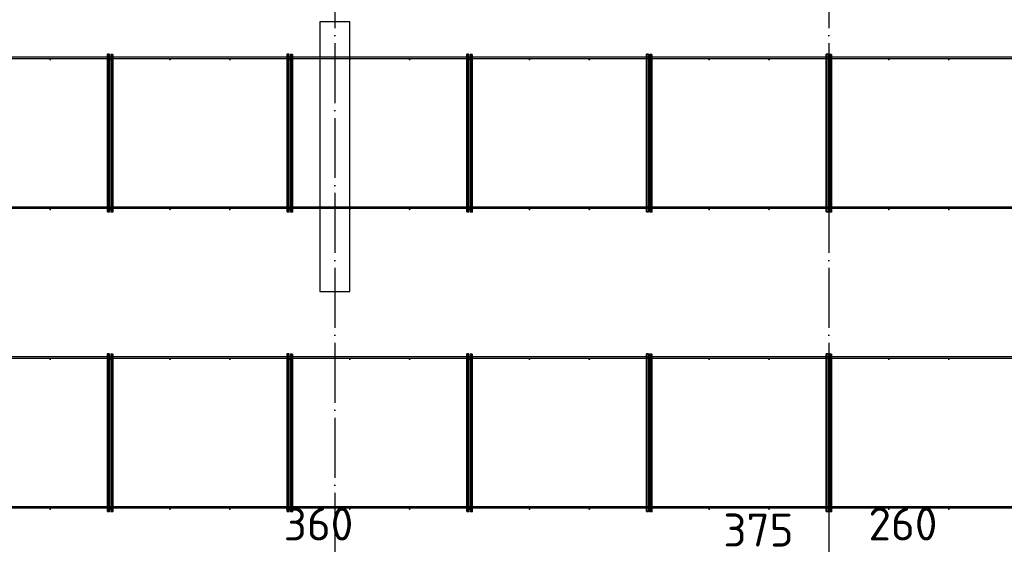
# Model space of a CAD drawing. Header units: millimetres. Extents: x 13527 to 139154, y -122592 to 61893.
# Tile 110 of 130: x 97536 to 104111, y 32993 to 36494. Entities that reach past the tile are written whole.
import ezdxf

# ---------------------------------------------------------------- set-up
doc = ezdxf.new("R2010")
doc.units = ezdxf.units.MM
doc.header["$PDMODE"] = 65
for name, pattern in [('______11', [500, 400, -50, 0, -50]), ('______2', [270, 200, -70]), ('______5', [1100, 800, -100, 100, -100])]:
    doc.linetypes.add(name, pattern=pattern)
doc.layers.add('Арм.стержн. Фиксатор', color=7, linetype='Continuous', lineweight=35, true_color=0x501e0f)
doc.layers.add('Осевая линия_ общее', color=7, linetype='______5', lineweight=13, true_color=0xa0a0a0)
for name, color, linetype, lineweight in [('Колонна (1)', 7, 'Continuous', 35), ('Размерная линия_ общее', 7, 'Continuous', 13), ('Стена_ общее', 7, 'Continuous', 35)]:
    doc.layers.add(name, color=color, linetype=linetype, lineweight=lineweight)
doc.styles.add('ISOCPEUR', font='isocpeur.ttf')
doc.dimstyles.new('DIMSTYLE_3', dxfattribs={"dimtxt": 220, "dimasz": 250, "dimexe": 0, "dimexo": 0, "dimgap": 110, "dimtad": 2, "dimdec": 0, "dimrnd": 5, "dimzin": 12, "dimdsep": 46, "dimtxsty": 'ISOCPEUR', "dimblk1": 'ALL_ML_STRICH', "dimblk2": 'ALL_ML_STRICH', "dimsah": 1, "dimcen": 0, "dimclrd": 7, "dimclre": 256, "dimclrt": 7, "dimadec": 0, "dimazin": 0, "dimtfac": 1, "dimtdec": 0, "dimtix": 1, "dimtmove": 2, "dimatfit": 3, "dimfxl": 0, "dimtvp": 1.2, "dimtzin": 0, "dimlwd": 0, "dimlwe": -3, "dimarcsym": 0})

# ---------------------------------------------------------------- blocks, each defined once
blk = doc.blocks.new('СЛОЖНЫЙ_ОБЪЕКТ_0')
at = {"layer": 'Колонна (1)', "color": 9, "lineweight": -3, "true_color": 0xc7c7c7, "transparency": 33554687}
for p, q in [((99540, 36480), (99540, 34680)), ((99740, 36480), (99540, 36480)), ((99740, 34680), (99740, 36480)), ((99540, 34680), (99740, 34680))]:
    blk.add_line(p, q, dxfattribs=at)
blk = doc.blocks.new('ALL_ML_STRICH')
at = {"color": 0, "linetype": 'ByBlock', "lineweight": -2}
for p, q in [((-0.3, -0.3), (0.3, 0.3)), ((0, -0.5), (0, 0.5)), ((-1, 0), (0.5, 0))]:
    blk.add_line(p, q, dxfattribs=at)
blk = doc.blocks.new('*D456')
at = {"layer": 'DEFPOINTS', "color": 7, "linetype": 'Continuous', "lineweight": 13, "transparency": 33554687}
for p in [(99640, 32597.8), (99640, 32547.8), (100000, 31270)]:
    blk.add_point(p, dxfattribs=at)
at = {"layer": 'Размерная линия_ общее', "color": 253, "linetype": 'Continuous', "lineweight": -2, "true_color": 0xa0a0a0, "transparency": 33554687}
for p, q in [((99640, 32567.8), (99640, 32597.8)), ((100000, 31290), (100000, 32597.8))]:
    blk.add_line(p, q, dxfattribs=at)
at = {"layer": 'Размерная линия_ общее', "color": 7, "linetype": 'Continuous', "lineweight": -2, "transparency": 33554687}
blk.add_line((99640, 32597.8), (100000, 32597.8), dxfattribs=at)
at = {"layer": 'Размерная линия_ общее', "color": 7, "linetype": 'Continuous', "lineweight": 13, "transparency": 33554687, "xscale": 250, "yscale": 250, "zscale": 250, "rotation": 180}
blk.add_blockref('ALL_ML_STRICH', (99640, 32597.8), dxfattribs=at)
at = {"layer": 'Размерная линия_ общее', "color": 7, "linetype": 'Continuous', "lineweight": 13, "transparency": 33554687, "xscale": 250, "yscale": 250, "zscale": 250}
blk.add_blockref('ALL_ML_STRICH', (100000, 32597.8), dxfattribs=at)
at = {"layer": 'Размерная линия_ общее', "color": 7, "linetype": 'Continuous', "lineweight": 13, "transparency": 33554687, "insert": (99531.2, 33128.5), "char_height": 220, "width": 660, "attachment_point": 5, "style": 'ISOCPEUR'}
blk.add_mtext('\\A1;{360}', dxfattribs=at)
blk = doc.blocks.new('*D459')
at = {"layer": 'DEFPOINTS', "color": 7, "linetype": 'Continuous', "lineweight": 13, "transparency": 33554687}
for p in [(102940, 32618.7), (102563.6, 32597.8), (102563.6, 32205.8)]:
    blk.add_point(p, dxfattribs=at)
at = {"layer": 'Размерная линия_ общее', "color": 253, "linetype": 'Continuous', "lineweight": -2, "true_color": 0xa0a0a0, "transparency": 33554687}
for p, q in [((102563.6, 32225.8), (102563.6, 32597.8)), ((102940, 32598.7), (102940, 32597.8))]:
    blk.add_line(p, q, dxfattribs=at)
at = {"layer": 'Размерная линия_ общее', "color": 7, "linetype": 'Continuous', "lineweight": -2, "transparency": 33554687}
blk.add_line((102563.6, 32597.8), (102940, 32597.8), dxfattribs=at)
at = {"layer": 'Размерная линия_ общее', "color": 7, "linetype": 'Continuous', "lineweight": 13, "transparency": 33554687, "xscale": 250, "yscale": 250, "zscale": 250, "rotation": 180}
blk.add_blockref('ALL_ML_STRICH', (102563.6, 32597.8), dxfattribs=at)
at = {"layer": 'Размерная линия_ общее', "color": 7, "linetype": 'Continuous', "lineweight": 13, "transparency": 33554687, "xscale": 250, "yscale": 250, "zscale": 250}
blk.add_blockref('ALL_ML_STRICH', (102940, 32597.8), dxfattribs=at)
at = {"layer": 'Размерная линия_ общее', "color": 7, "linetype": 'Continuous', "lineweight": 13, "transparency": 33554687, "insert": (102469.3, 33087.8), "char_height": 220, "width": 660, "attachment_point": 5, "style": 'ISOCPEUR'}
blk.add_mtext('\\A1;{375}', dxfattribs=at)
blk = doc.blocks.new('*D460')
at = {"layer": 'DEFPOINTS', "color": 7, "linetype": 'Continuous', "lineweight": 13, "transparency": 33554687}
for p in [(102940, 32618.7), (102940, 32597.8), (103200, 31270)]:
    blk.add_point(p, dxfattribs=at)
at = {"layer": 'Размерная линия_ общее', "color": 253, "linetype": 'Continuous', "lineweight": -2, "true_color": 0xa0a0a0, "transparency": 33554687}
for p, q in [((102940, 32598.7), (102940, 32597.8)), ((103200, 31290), (103200, 32597.8))]:
    blk.add_line(p, q, dxfattribs=at)
at = {"layer": 'Размерная линия_ общее', "color": 7, "linetype": 'Continuous', "lineweight": -2, "transparency": 33554687}
blk.add_line((102940, 32597.8), (103200, 32597.8), dxfattribs=at)
at = {"layer": 'Размерная линия_ общее', "color": 7, "linetype": 'Continuous', "lineweight": 13, "transparency": 33554687, "xscale": 250, "yscale": 250, "zscale": 250, "rotation": 180}
blk.add_blockref('ALL_ML_STRICH', (102940, 32597.8), dxfattribs=at)
at = {"layer": 'Размерная линия_ общее', "color": 7, "linetype": 'Continuous', "lineweight": 13, "transparency": 33554687, "xscale": 250, "yscale": 250, "zscale": 250}
blk.add_blockref('ALL_ML_STRICH', (103200, 32597.8), dxfattribs=at)
at = {"layer": 'Размерная линия_ общее', "color": 7, "linetype": 'Continuous', "lineweight": 13, "transparency": 33554687, "insert": (103434, 33128.5), "char_height": 220, "width": 660, "attachment_point": 5, "style": 'ISOCPEUR'}
blk.add_mtext('\\A1;{260}', dxfattribs=at)

msp = doc.modelspace()

# ---------------------------------------------------------------- hatches: boundary and pattern name
at = {"layer": 'Арм.стержн. Фиксатор', "linetype": 'Continuous', "lineweight": 35, "transparency": 33554687}
for points in [[(97746, 36228), (97745.5, 36230.3), (97744.2, 36232.2), (97742.3, 36233.5), (97740, 36234), (97737.7, 36233.5), (97735.8, 36232.2), (97734.5, 36230.3), (97734, 36228), (97734.5, 36225.7), (97735.8, 36223.8), (97737.7, 36222.5), (97740, 36222), (97742.3, 36222.5), (97744.2, 36223.8), (97745.5, 36225.7)], [(98146, 36228), (98145.5, 36230.3), (98144.2, 36232.2), (98142.3, 36233.5), (98140, 36234), (98137.7, 36233.5), (98135.8, 36232.2), (98134.5, 36230.3), (98134, 36228), (98134.5, 36225.7), (98135.8, 36223.8), (98137.7, 36222.5), (98140, 36222), (98142.3, 36222.5), (98144.2, 36223.8), (98145.5, 36225.7)], [(98546, 36228), (98545.5, 36230.3), (98544.2, 36232.2), (98542.3, 36233.5), (98540, 36234), (98537.7, 36233.5), (98535.8, 36232.2), (98534.5, 36230.3), (98534, 36228), (98534.5, 36225.7), (98535.8, 36223.8), (98537.7, 36222.5), (98540, 36222), (98542.3, 36222.5), (98544.2, 36223.8), (98545.5, 36225.7)], [(98946, 36228), (98945.5, 36230.3), (98944.2, 36232.2), (98942.3, 36233.5), (98940, 36234), (98937.7, 36233.5), (98935.8, 36232.2), (98934.5, 36230.3), (98934, 36228), (98934.5, 36225.7), (98935.8, 36223.8), (98937.7, 36222.5), (98940, 36222), (98942.3, 36222.5), (98944.2, 36223.8), (98945.5, 36225.7)], [(99346, 36228), (99345.5, 36230.3), (99344.2, 36232.2), (99342.3, 36233.5), (99340, 36234), (99337.7, 36233.5), (99335.8, 36232.2), (99334.5, 36230.3), (99334, 36228), (99334.5, 36225.7), (99335.8, 36223.8), (99337.7, 36222.5), (99340, 36222), (99342.3, 36222.5), (99344.2, 36223.8), (99345.5, 36225.7)], [(99746, 36228), (99745.5, 36230.3), (99744.2, 36232.2), (99742.3, 36233.5), (99740, 36234), (99737.7, 36233.5), (99735.8, 36232.2), (99734.5, 36230.3), (99734, 36228), (99734.5, 36225.7), (99735.8, 36223.8), (99737.7, 36222.5), (99740, 36222), (99742.3, 36222.5), (99744.2, 36223.8), (99745.5, 36225.7)], [(100146, 36228), (100145.5, 36230.3), (100144.2, 36232.2), (100142.3, 36233.5), (100140, 36234), (100137.7, 36233.5), (100135.8, 36232.2), (100134.5, 36230.3), (100134, 36228), (100134.5, 36225.7), (100135.8, 36223.8), (100137.7, 36222.5), (100140, 36222), (100142.3, 36222.5), (100144.2, 36223.8), (100145.5, 36225.7)], [(100546, 36228), (100545.5, 36230.3), (100544.2, 36232.2), (100542.3, 36233.5), (100540, 36234), (100537.7, 36233.5), (100535.8, 36232.2), (100534.5, 36230.3), (100534, 36228), (100534.5, 36225.7), (100535.8, 36223.8), (100537.7, 36222.5), (100540, 36222), (100542.3, 36222.5), (100544.2, 36223.8), (100545.5, 36225.7)], [(100946, 36228), (100945.5, 36230.3), (100944.2, 36232.2), (100942.3, 36233.5), (100940, 36234), (100937.7, 36233.5), (100935.8, 36232.2), (100934.5, 36230.3), (100934, 36228), (100934.5, 36225.7), (100935.8, 36223.8), (100937.7, 36222.5), (100940, 36222), (100942.3, 36222.5), (100944.2, 36223.8), (100945.5, 36225.7)], [(101346, 36228), (101345.5, 36230.3), (101344.2, 36232.2), (101342.3, 36233.5), (101340, 36234), (101337.7, 36233.5), (101335.8, 36232.2), (101334.5, 36230.3), (101334, 36228), (101334.5, 36225.7), (101335.8, 36223.8), (101337.7, 36222.5), (101340, 36222), (101342.3, 36222.5), (101344.2, 36223.8), (101345.5, 36225.7)], [(101746, 36228), (101745.5, 36230.3), (101744.2, 36232.2), (101742.3, 36233.5), (101740, 36234), (101737.7, 36233.5), (101735.8, 36232.2), (101734.5, 36230.3), (101734, 36228), (101734.5, 36225.7), (101735.8, 36223.8), (101737.7, 36222.5), (101740, 36222), (101742.3, 36222.5), (101744.2, 36223.8), (101745.5, 36225.7)], [(102146, 36228), (102145.5, 36230.3), (102144.2, 36232.2), (102142.3, 36233.5), (102140, 36234), (102137.7, 36233.5), (102135.8, 36232.2), (102134.5, 36230.3), (102134, 36228), (102134.5, 36225.7), (102135.8, 36223.8), (102137.7, 36222.5), (102140, 36222), (102142.3, 36222.5), (102144.2, 36223.8), (102145.5, 36225.7)], [(102546, 36228), (102545.5, 36230.3), (102544.2, 36232.2), (102542.3, 36233.5), (102540, 36234), (102537.7, 36233.5), (102535.8, 36232.2), (102534.5, 36230.3), (102534, 36228), (102534.5, 36225.7), (102535.8, 36223.8), (102537.7, 36222.5), (102540, 36222), (102542.3, 36222.5), (102544.2, 36223.8), (102545.5, 36225.7)], [(102946, 36228), (102945.5, 36230.3), (102944.2, 36232.2), (102942.3, 36233.5), (102940, 36234), (102937.7, 36233.5), (102935.8, 36232.2), (102934.5, 36230.3), (102934, 36228), (102934.5, 36225.7), (102935.8, 36223.8), (102937.7, 36222.5), (102940, 36222), (102942.3, 36222.5), (102944.2, 36223.8), (102945.5, 36225.7)], [(103346, 36228), (103345.5, 36230.3), (103344.2, 36232.2), (103342.3, 36233.5), (103340, 36234), (103337.7, 36233.5), (103335.8, 36232.2), (103334.5, 36230.3), (103334, 36228), (103334.5, 36225.7), (103335.8, 36223.8), (103337.7, 36222.5), (103340, 36222), (103342.3, 36222.5), (103344.2, 36223.8), (103345.5, 36225.7)], [(103746, 36228), (103745.5, 36230.3), (103744.2, 36232.2), (103742.3, 36233.5), (103740, 36234), (103737.7, 36233.5), (103735.8, 36232.2), (103734.5, 36230.3), (103734, 36228), (103734.5, 36225.7), (103735.8, 36223.8), (103737.7, 36222.5), (103740, 36222), (103742.3, 36222.5), (103744.2, 36223.8), (103745.5, 36225.7)], [(97746, 35228), (97745.5, 35230.3), (97744.2, 35232.2), (97742.3, 35233.5), (97740, 35234), (97737.7, 35233.5), (97735.8, 35232.2), (97734.5, 35230.3), (97734, 35228), (97734.5, 35225.7), (97735.8, 35223.8), (97737.7, 35222.5), (97740, 35222), (97742.3, 35222.5), (97744.2, 35223.8), (97745.5, 35225.7)], [(98146, 35228), (98145.5, 35230.3), (98144.2, 35232.2), (98142.3, 35233.5), (98140, 35234), (98137.7, 35233.5), (98135.8, 35232.2), (98134.5, 35230.3), (98134, 35228), (98134.5, 35225.7), (98135.8, 35223.8), (98137.7, 35222.5), (98140, 35222), (98142.3, 35222.5), (98144.2, 35223.8), (98145.5, 35225.7)], [(98546, 35228), (98545.5, 35230.3), (98544.2, 35232.2), (98542.3, 35233.5), (98540, 35234), (98537.7, 35233.5), (98535.8, 35232.2), (98534.5, 35230.3), (98534, 35228), (98534.5, 35225.7), (98535.8, 35223.8), (98537.7, 35222.5), (98540, 35222), (98542.3, 35222.5), (98544.2, 35223.8), (98545.5, 35225.7)], [(98946, 35228), (98945.5, 35230.3), (98944.2, 35232.2), (98942.3, 35233.5), (98940, 35234), (98937.7, 35233.5), (98935.8, 35232.2), (98934.5, 35230.3), (98934, 35228), (98934.5, 35225.7), (98935.8, 35223.8), (98937.7, 35222.5), (98940, 35222), (98942.3, 35222.5), (98944.2, 35223.8), (98945.5, 35225.7)], [(99346, 35228), (99345.5, 35230.3), (99344.2, 35232.2), (99342.3, 35233.5), (99340, 35234), (99337.7, 35233.5), (99335.8, 35232.2), (99334.5, 35230.3), (99334, 35228), (99334.5, 35225.7), (99335.8, 35223.8), (99337.7, 35222.5), (99340, 35222), (99342.3, 35222.5), (99344.2, 35223.8), (99345.5, 35225.7)], [(99746, 35228), (99745.5, 35230.3), (99744.2, 35232.2), (99742.3, 35233.5), (99740, 35234), (99737.7, 35233.5), (99735.8, 35232.2), (99734.5, 35230.3), (99734, 35228), (99734.5, 35225.7), (99735.8, 35223.8), (99737.7, 35222.5), (99740, 35222), (99742.3, 35222.5), (99744.2, 35223.8), (99745.5, 35225.7)], [(100146, 35228), (100145.5, 35230.3), (100144.2, 35232.2), (100142.3, 35233.5), (100140, 35234), (100137.7, 35233.5), (100135.8, 35232.2), (100134.5, 35230.3), (100134, 35228), (100134.5, 35225.7), (100135.8, 35223.8), (100137.7, 35222.5), (100140, 35222), (100142.3, 35222.5), (100144.2, 35223.8), (100145.5, 35225.7)], [(100546, 35228), (100545.5, 35230.3), (100544.2, 35232.2), (100542.3, 35233.5), (100540, 35234), (100537.7, 35233.5), (100535.8, 35232.2), (100534.5, 35230.3), (100534, 35228), (100534.5, 35225.7), (100535.8, 35223.8), (100537.7, 35222.5), (100540, 35222), (100542.3, 35222.5), (100544.2, 35223.8), (100545.5, 35225.7)], [(100946, 35228), (100945.5, 35230.3), (100944.2, 35232.2), (100942.3, 35233.5), (100940, 35234), (100937.7, 35233.5), (100935.8, 35232.2), (100934.5, 35230.3), (100934, 35228), (100934.5, 35225.7), (100935.8, 35223.8), (100937.7, 35222.5), (100940, 35222), (100942.3, 35222.5), (100944.2, 35223.8), (100945.5, 35225.7)], [(101346, 35228), (101345.5, 35230.3), (101344.2, 35232.2), (101342.3, 35233.5), (101340, 35234), (101337.7, 35233.5), (101335.8, 35232.2), (101334.5, 35230.3), (101334, 35228), (101334.5, 35225.7), (101335.8, 35223.8), (101337.7, 35222.5), (101340, 35222), (101342.3, 35222.5), (101344.2, 35223.8), (101345.5, 35225.7)], [(101746, 35228), (101745.5, 35230.3), (101744.2, 35232.2), (101742.3, 35233.5), (101740, 35234), (101737.7, 35233.5), (101735.8, 35232.2), (101734.5, 35230.3), (101734, 35228), (101734.5, 35225.7), (101735.8, 35223.8), (101737.7, 35222.5), (101740, 35222), (101742.3, 35222.5), (101744.2, 35223.8), (101745.5, 35225.7)], [(102146, 35228), (102145.5, 35230.3), (102144.2, 35232.2), (102142.3, 35233.5), (102140, 35234), (102137.7, 35233.5), (102135.8, 35232.2), (102134.5, 35230.3), (102134, 35228), (102134.5, 35225.7), (102135.8, 35223.8), (102137.7, 35222.5), (102140, 35222), (102142.3, 35222.5), (102144.2, 35223.8), (102145.5, 35225.7)], [(102546, 35228), (102545.5, 35230.3), (102544.2, 35232.2), (102542.3, 35233.5), (102540, 35234), (102537.7, 35233.5), (102535.8, 35232.2), (102534.5, 35230.3), (102534, 35228), (102534.5, 35225.7), (102535.8, 35223.8), (102537.7, 35222.5), (102540, 35222), (102542.3, 35222.5), (102544.2, 35223.8), (102545.5, 35225.7)], [(102946, 35228), (102945.5, 35230.3), (102944.2, 35232.2), (102942.3, 35233.5), (102940, 35234), (102937.7, 35233.5), (102935.8, 35232.2), (102934.5, 35230.3), (102934, 35228), (102934.5, 35225.7), (102935.8, 35223.8), (102937.7, 35222.5), (102940, 35222), (102942.3, 35222.5), (102944.2, 35223.8), (102945.5, 35225.7)], [(103346, 35228), (103345.5, 35230.3), (103344.2, 35232.2), (103342.3, 35233.5), (103340, 35234), (103337.7, 35233.5), (103335.8, 35232.2), (103334.5, 35230.3), (103334, 35228), (103334.5, 35225.7), (103335.8, 35223.8), (103337.7, 35222.5), (103340, 35222), (103342.3, 35222.5), (103344.2, 35223.8), (103345.5, 35225.7)], [(103746, 35228), (103745.5, 35230.3), (103744.2, 35232.2), (103742.3, 35233.5), (103740, 35234), (103737.7, 35233.5), (103735.8, 35232.2), (103734.5, 35230.3), (103734, 35228), (103734.5, 35225.7), (103735.8, 35223.8), (103737.7, 35222.5), (103740, 35222), (103742.3, 35222.5), (103744.2, 35223.8), (103745.5, 35225.7)], [(97746, 34228), (97745.5, 34230.3), (97744.2, 34232.2), (97742.3, 34233.5), (97740, 34234), (97737.7, 34233.5), (97735.8, 34232.2), (97734.5, 34230.3), (97734, 34228), (97734.5, 34225.7), (97735.8, 34223.8), (97737.7, 34222.5), (97740, 34222), (97742.3, 34222.5), (97744.2, 34223.8), (97745.5, 34225.7)], [(98146, 34228), (98145.5, 34230.3), (98144.2, 34232.2), (98142.3, 34233.5), (98140, 34234), (98137.7, 34233.5), (98135.8, 34232.2), (98134.5, 34230.3), (98134, 34228), (98134.5, 34225.7), (98135.8, 34223.8), (98137.7, 34222.5), (98140, 34222), (98142.3, 34222.5), (98144.2, 34223.8), (98145.5, 34225.7)], [(98546, 34228), (98545.5, 34230.3), (98544.2, 34232.2), (98542.3, 34233.5), (98540, 34234), (98537.7, 34233.5), (98535.8, 34232.2), (98534.5, 34230.3), (98534, 34228), (98534.5, 34225.7), (98535.8, 34223.8), (98537.7, 34222.5), (98540, 34222), (98542.3, 34222.5), (98544.2, 34223.8), (98545.5, 34225.7)], [(98946, 34228), (98945.5, 34230.3), (98944.2, 34232.2), (98942.3, 34233.5), (98940, 34234), (98937.7, 34233.5), (98935.8, 34232.2), (98934.5, 34230.3), (98934, 34228), (98934.5, 34225.7), (98935.8, 34223.8), (98937.7, 34222.5), (98940, 34222), (98942.3, 34222.5), (98944.2, 34223.8), (98945.5, 34225.7)], [(99346, 34228), (99345.5, 34230.3), (99344.2, 34232.2), (99342.3, 34233.5), (99340, 34234), (99337.7, 34233.5), (99335.8, 34232.2), (99334.5, 34230.3), (99334, 34228), (99334.5, 34225.7), (99335.8, 34223.8), (99337.7, 34222.5), (99340, 34222), (99342.3, 34222.5), (99344.2, 34223.8), (99345.5, 34225.7)], [(99746, 34228), (99745.5, 34230.3), (99744.2, 34232.2), (99742.3, 34233.5), (99740, 34234), (99737.7, 34233.5), (99735.8, 34232.2), (99734.5, 34230.3), (99734, 34228), (99734.5, 34225.7), (99735.8, 34223.8), (99737.7, 34222.5), (99740, 34222), (99742.3, 34222.5), (99744.2, 34223.8), (99745.5, 34225.7)], [(100146, 34228), (100145.5, 34230.3), (100144.2, 34232.2), (100142.3, 34233.5), (100140, 34234), (100137.7, 34233.5), (100135.8, 34232.2), (100134.5, 34230.3), (100134, 34228), (100134.5, 34225.7), (100135.8, 34223.8), (100137.7, 34222.5), (100140, 34222), (100142.3, 34222.5), (100144.2, 34223.8), (100145.5, 34225.7)], [(100546, 34228), (100545.5, 34230.3), (100544.2, 34232.2), (100542.3, 34233.5), (100540, 34234), (100537.7, 34233.5), (100535.8, 34232.2), (100534.5, 34230.3), (100534, 34228), (100534.5, 34225.7), (100535.8, 34223.8), (100537.7, 34222.5), (100540, 34222), (100542.3, 34222.5), (100544.2, 34223.8), (100545.5, 34225.7)], [(100946, 34228), (100945.5, 34230.3), (100944.2, 34232.2), (100942.3, 34233.5), (100940, 34234), (100937.7, 34233.5), (100935.8, 34232.2), (100934.5, 34230.3), (100934, 34228), (100934.5, 34225.7), (100935.8, 34223.8), (100937.7, 34222.5), (100940, 34222), (100942.3, 34222.5), (100944.2, 34223.8), (100945.5, 34225.7)], [(101346, 34228), (101345.5, 34230.3), (101344.2, 34232.2), (101342.3, 34233.5), (101340, 34234), (101337.7, 34233.5), (101335.8, 34232.2), (101334.5, 34230.3), (101334, 34228), (101334.5, 34225.7), (101335.8, 34223.8), (101337.7, 34222.5), (101340, 34222), (101342.3, 34222.5), (101344.2, 34223.8), (101345.5, 34225.7)], [(101746, 34228), (101745.5, 34230.3), (101744.2, 34232.2), (101742.3, 34233.5), (101740, 34234), (101737.7, 34233.5), (101735.8, 34232.2), (101734.5, 34230.3), (101734, 34228), (101734.5, 34225.7), (101735.8, 34223.8), (101737.7, 34222.5), (101740, 34222), (101742.3, 34222.5), (101744.2, 34223.8), (101745.5, 34225.7)], [(102146, 34228), (102145.5, 34230.3), (102144.2, 34232.2), (102142.3, 34233.5), (102140, 34234), (102137.7, 34233.5), (102135.8, 34232.2), (102134.5, 34230.3), (102134, 34228), (102134.5, 34225.7), (102135.8, 34223.8), (102137.7, 34222.5), (102140, 34222), (102142.3, 34222.5), (102144.2, 34223.8), (102145.5, 34225.7)], [(102546, 34228), (102545.5, 34230.3), (102544.2, 34232.2), (102542.3, 34233.5), (102540, 34234), (102537.7, 34233.5), (102535.8, 34232.2), (102534.5, 34230.3), (102534, 34228), (102534.5, 34225.7), (102535.8, 34223.8), (102537.7, 34222.5), (102540, 34222), (102542.3, 34222.5), (102544.2, 34223.8), (102545.5, 34225.7)], [(102946, 34228), (102945.5, 34230.3), (102944.2, 34232.2), (102942.3, 34233.5), (102940, 34234), (102937.7, 34233.5), (102935.8, 34232.2), (102934.5, 34230.3), (102934, 34228), (102934.5, 34225.7), (102935.8, 34223.8), (102937.7, 34222.5), (102940, 34222), (102942.3, 34222.5), (102944.2, 34223.8), (102945.5, 34225.7)], [(103346, 34228), (103345.5, 34230.3), (103344.2, 34232.2), (103342.3, 34233.5), (103340, 34234), (103337.7, 34233.5), (103335.8, 34232.2), (103334.5, 34230.3), (103334, 34228), (103334.5, 34225.7), (103335.8, 34223.8), (103337.7, 34222.5), (103340, 34222), (103342.3, 34222.5), (103344.2, 34223.8), (103345.5, 34225.7)], [(103746, 34228), (103745.5, 34230.3), (103744.2, 34232.2), (103742.3, 34233.5), (103740, 34234), (103737.7, 34233.5), (103735.8, 34232.2), (103734.5, 34230.3), (103734, 34228), (103734.5, 34225.7), (103735.8, 34223.8), (103737.7, 34222.5), (103740, 34222), (103742.3, 34222.5), (103744.2, 34223.8), (103745.5, 34225.7)], [(97746, 33228), (97745.5, 33230.3), (97744.2, 33232.2), (97742.3, 33233.5), (97740, 33234), (97737.7, 33233.5), (97735.8, 33232.2), (97734.5, 33230.3), (97734, 33228), (97734.5, 33225.7), (97735.8, 33223.8), (97737.7, 33222.5), (97740, 33222), (97742.3, 33222.5), (97744.2, 33223.8), (97745.5, 33225.7)], [(98146, 33228), (98145.5, 33230.3), (98144.2, 33232.2), (98142.3, 33233.5), (98140, 33234), (98137.7, 33233.5), (98135.8, 33232.2), (98134.5, 33230.3), (98134, 33228), (98134.5, 33225.7), (98135.8, 33223.8), (98137.7, 33222.5), (98140, 33222), (98142.3, 33222.5), (98144.2, 33223.8), (98145.5, 33225.7)], [(98546, 33228), (98545.5, 33230.3), (98544.2, 33232.2), (98542.3, 33233.5), (98540, 33234), (98537.7, 33233.5), (98535.8, 33232.2), (98534.5, 33230.3), (98534, 33228), (98534.5, 33225.7), (98535.8, 33223.8), (98537.7, 33222.5), (98540, 33222), (98542.3, 33222.5), (98544.2, 33223.8), (98545.5, 33225.7)], [(98946, 33228), (98945.5, 33230.3), (98944.2, 33232.2), (98942.3, 33233.5), (98940, 33234), (98937.7, 33233.5), (98935.8, 33232.2), (98934.5, 33230.3), (98934, 33228), (98934.5, 33225.7), (98935.8, 33223.8), (98937.7, 33222.5), (98940, 33222), (98942.3, 33222.5), (98944.2, 33223.8), (98945.5, 33225.7)], [(99346, 33228), (99345.5, 33230.3), (99344.2, 33232.2), (99342.3, 33233.5), (99340, 33234), (99337.7, 33233.5), (99335.8, 33232.2), (99334.5, 33230.3), (99334, 33228), (99334.5, 33225.7), (99335.8, 33223.8), (99337.7, 33222.5), (99340, 33222), (99342.3, 33222.5), (99344.2, 33223.8), (99345.5, 33225.7)], [(99746, 33228), (99745.5, 33230.3), (99744.2, 33232.2), (99742.3, 33233.5), (99740, 33234), (99737.7, 33233.5), (99735.8, 33232.2), (99734.5, 33230.3), (99734, 33228), (99734.5, 33225.7), (99735.8, 33223.8), (99737.7, 33222.5), (99740, 33222), (99742.3, 33222.5), (99744.2, 33223.8), (99745.5, 33225.7)], [(100146, 33228), (100145.5, 33230.3), (100144.2, 33232.2), (100142.3, 33233.5), (100140, 33234), (100137.7, 33233.5), (100135.8, 33232.2), (100134.5, 33230.3), (100134, 33228), (100134.5, 33225.7), (100135.8, 33223.8), (100137.7, 33222.5), (100140, 33222), (100142.3, 33222.5), (100144.2, 33223.8), (100145.5, 33225.7)], [(100546, 33228), (100545.5, 33230.3), (100544.2, 33232.2), (100542.3, 33233.5), (100540, 33234), (100537.7, 33233.5), (100535.8, 33232.2), (100534.5, 33230.3), (100534, 33228), (100534.5, 33225.7), (100535.8, 33223.8), (100537.7, 33222.5), (100540, 33222), (100542.3, 33222.5), (100544.2, 33223.8), (100545.5, 33225.7)], [(100946, 33228), (100945.5, 33230.3), (100944.2, 33232.2), (100942.3, 33233.5), (100940, 33234), (100937.7, 33233.5), (100935.8, 33232.2), (100934.5, 33230.3), (100934, 33228), (100934.5, 33225.7), (100935.8, 33223.8), (100937.7, 33222.5), (100940, 33222), (100942.3, 33222.5), (100944.2, 33223.8), (100945.5, 33225.7)], [(101346, 33228), (101345.5, 33230.3), (101344.2, 33232.2), (101342.3, 33233.5), (101340, 33234), (101337.7, 33233.5), (101335.8, 33232.2), (101334.5, 33230.3), (101334, 33228), (101334.5, 33225.7), (101335.8, 33223.8), (101337.7, 33222.5), (101340, 33222), (101342.3, 33222.5), (101344.2, 33223.8), (101345.5, 33225.7)], [(101746, 33228), (101745.5, 33230.3), (101744.2, 33232.2), (101742.3, 33233.5), (101740, 33234), (101737.7, 33233.5), (101735.8, 33232.2), (101734.5, 33230.3), (101734, 33228), (101734.5, 33225.7), (101735.8, 33223.8), (101737.7, 33222.5), (101740, 33222), (101742.3, 33222.5), (101744.2, 33223.8), (101745.5, 33225.7)], [(102146, 33228), (102145.5, 33230.3), (102144.2, 33232.2), (102142.3, 33233.5), (102140, 33234), (102137.7, 33233.5), (102135.8, 33232.2), (102134.5, 33230.3), (102134, 33228), (102134.5, 33225.7), (102135.8, 33223.8), (102137.7, 33222.5), (102140, 33222), (102142.3, 33222.5), (102144.2, 33223.8), (102145.5, 33225.7)], [(102546, 33228), (102545.5, 33230.3), (102544.2, 33232.2), (102542.3, 33233.5), (102540, 33234), (102537.7, 33233.5), (102535.8, 33232.2), (102534.5, 33230.3), (102534, 33228), (102534.5, 33225.7), (102535.8, 33223.8), (102537.7, 33222.5), (102540, 33222), (102542.3, 33222.5), (102544.2, 33223.8), (102545.5, 33225.7)], [(102946, 33228), (102945.5, 33230.3), (102944.2, 33232.2), (102942.3, 33233.5), (102940, 33234), (102937.7, 33233.5), (102935.8, 33232.2), (102934.5, 33230.3), (102934, 33228), (102934.5, 33225.7), (102935.8, 33223.8), (102937.7, 33222.5), (102940, 33222), (102942.3, 33222.5), (102944.2, 33223.8), (102945.5, 33225.7)], [(103346, 33228), (103345.5, 33230.3), (103344.2, 33232.2), (103342.3, 33233.5), (103340, 33234), (103337.7, 33233.5), (103335.8, 33232.2), (103334.5, 33230.3), (103334, 33228), (103334.5, 33225.7), (103335.8, 33223.8), (103337.7, 33222.5), (103340, 33222), (103342.3, 33222.5), (103344.2, 33223.8), (103345.5, 33225.7)], [(103746, 33228), (103745.5, 33230.3), (103744.2, 33232.2), (103742.3, 33233.5), (103740, 33234), (103737.7, 33233.5), (103735.8, 33232.2), (103734.5, 33230.3), (103734, 33228), (103734.5, 33225.7), (103735.8, 33223.8), (103737.7, 33222.5), (103740, 33222), (103742.3, 33222.5), (103744.2, 33223.8), (103745.5, 33225.7)]]:
    msp.add_hatch(color=34, dxfattribs=at).paths.add_polyline_path(points)

# ---------------------------------------------------------------- linework, layer by layer
at = {"layer": 'Арм.стержн. Фиксатор', "color": 34, "linetype": 'Continuous', "lineweight": 25, "transparency": 33554687}
for points in [[(87213.5, 36246), (105480.7, 36246), (105480.7, 36234), (87213.5, 36234), (87213.5, 36246)], [(87213.5, 36246), (105480.7, 36246), (105480.7, 36234), (87213.5, 36234), (87213.5, 36246)], [(87213.5, 35246), (105480.7, 35246), (105480.7, 35234), (87213.5, 35234), (87213.5, 35246)], [(87213.5, 35246), (105480.7, 35246), (105480.7, 35234), (87213.5, 35234), (87213.5, 35246)], [(87213.5, 34246), (105480.7, 34246), (105480.7, 34234), (87213.5, 34234), (87213.5, 34246)], [(87213.5, 34246), (105480.7, 34246), (105480.7, 34234), (87213.5, 34234), (87213.5, 34246)], [(87213.5, 33246), (105480.7, 33246), (105480.7, 33234), (87213.5, 33234), (87213.5, 33246)], [(87213.5, 33246), (105480.7, 33246), (105480.7, 33234), (87213.5, 33234), (87213.5, 33246)]]:
    msp.add_lwpolyline(points, dxfattribs=at)
at = {"layer": 'Арм.стержн. Фиксатор', "color": 34, "linetype": 'Continuous', "lineweight": 35, "transparency": 33554687}
for points in [[(98122, 35211.1), (98122, 36263.1), (98134, 36263.1), (98134, 35211.1), (98122, 35211.1)], [(98158, 36262.9), (98158, 35210.8), (98146, 35210.8), (98146, 36262.9), (98158, 36262.9)], [(99322, 35211.1), (99322, 36263.1), (99334, 36263.1), (99334, 35211.1), (99322, 35211.1)], [(99358, 36262.9), (99358, 35210.8), (99346, 35210.8), (99346, 36262.9), (99358, 36262.9)], [(100522, 35211.1), (100522, 36263.1), (100534, 36263.1), (100534, 35211.1), (100522, 35211.1)], [(100558, 36262.9), (100558, 35210.8), (100546, 35210.8), (100546, 36262.9), (100558, 36262.9)], [(101722, 35211.1), (101722, 36263.1), (101734, 36263.1), (101734, 35211.1), (101722, 35211.1)], [(101758, 36262.9), (101758, 35210.8), (101746, 35210.8), (101746, 36262.9), (101758, 36262.9)], [(102922, 35211.1), (102922, 36263.1), (102934, 36263.1), (102934, 35211.1), (102922, 35211.1)], [(102958, 36262.9), (102958, 35210.8), (102946, 35210.8), (102946, 36262.9), (102958, 36262.9)], [(98122, 33211.1), (98122, 34263.1), (98134, 34263.1), (98134, 33211.1), (98122, 33211.1)], [(98158, 34262.9), (98158, 33210.8), (98146, 33210.8), (98146, 34262.9), (98158, 34262.9)], [(99322, 33211.1), (99322, 34263.1), (99334, 34263.1), (99334, 33211.1), (99322, 33211.1)], [(99358, 34262.9), (99358, 33210.8), (99346, 33210.8), (99346, 34262.9), (99358, 34262.9)], [(100522, 33211.1), (100522, 34263.1), (100534, 34263.1), (100534, 33211.1), (100522, 33211.1)], [(100558, 34262.9), (100558, 33210.8), (100546, 33210.8), (100546, 34262.9), (100558, 34262.9)], [(101722, 33211.1), (101722, 34263.1), (101734, 34263.1), (101734, 33211.1), (101722, 33211.1)], [(101758, 34262.9), (101758, 33210.8), (101746, 33210.8), (101746, 34262.9), (101758, 34262.9)], [(102922, 33211.1), (102922, 34263.1), (102934, 34263.1), (102934, 33211.1), (102922, 33211.1)], [(102958, 34262.9), (102958, 33210.8), (102946, 33210.8), (102946, 34262.9), (102958, 34262.9)]]:
    msp.add_lwpolyline(points, dxfattribs=at)
at = {"layer": 'Осевая линия_ общее', "color": 253, "linetype": '______11', "lineweight": -3, "true_color": 0xa0a0a0, "transparency": 33554687}
for p, q in [((99640, 46340), (99640, 28122.1)), ((102940, 46340), (102940, 28122.1))]:
    msp.add_line(p, q, dxfattribs=at)

# ---------------------------------------------------------------- block references
at = {"layer": 'Стена_ общее', "color": 9, "linetype": '______2', "lineweight": -3, "true_color": 0xc7c7c7, "transparency": 33554687}
msp.add_blockref('СЛОЖНЫЙ_ОБЪЕКТ_0', (0, 0), dxfattribs=at)

# ---------------------------------------------------------------- dimensions: what is measured, and where the dimension line sits
at = {"layer": 'Размерная линия_ общее', "color": 7, "linetype": 'Continuous', "lineweight": 13, "transparency": 33554687}
for base, p1, p2, picture, middle in [((100000, 32597.8), (99640, 32567.8), (100000, 31290), '*D456', (99531.2, 33128.5)), ((103200, 32597.8), (102940, 32598.7), (103200, 31290), '*D460', (103434, 33128.5)), ((102940, 32597.8), (102563.6, 32225.8), (102940, 32598.7), '*D459', (102469.3, 33087.8))]:
    dim = msp.add_linear_dim(base=base, p1=p1, p2=p2, dimstyle='DIMSTYLE_3', override={"dimpost": '<>', "dimclrd": 7, "dimclre": 253, "dimclrt": 7, "dimlwd": 0, "dimlwe": 65533}, dxfattribs=at)
    dim.commit()
    dim.dimension.update_dxf_attribs({"geometry": picture, "text_midpoint": middle, "dimtype": 160})

doc.saveas('drawing.dxf')
